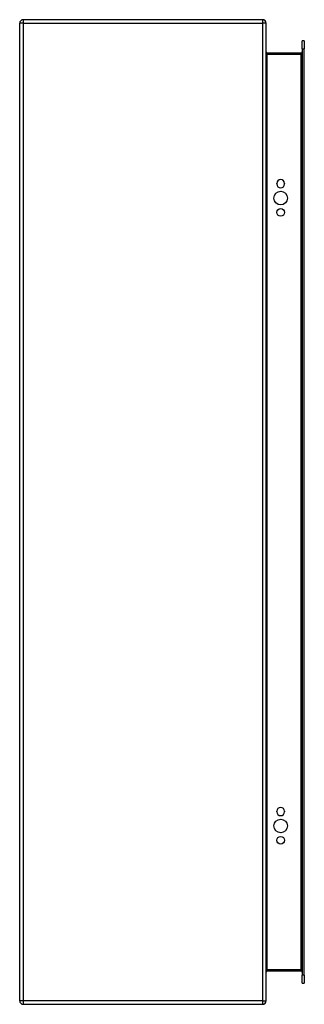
# Model space of a CAD drawing. Header units: inches. Extents: x 31.2 to 38.1, y 6.3 to 30.3.
import ezdxf

# ---------------------------------------------------------------- set-up
doc = ezdxf.new("R2010")
doc.units = ezdxf.units.IN
doc.header["$MEASUREMENT"] = 0
doc.layers.add('Visible Edges(ANSI)', color=7, linetype='Continuous', lineweight=25)
doc.layers.add('Visible Tangent Edges(ANSI)', color=7, linetype='Continuous', lineweight=25)

msp = doc.modelspace()

# ---------------------------------------------------------------- linework, layer by layer
at = {"layer": 'Visible Edges(ANSI)'}
for p, q in [((37.096, 30.268), (31.264, 30.268)), ((31.18, 6.352), (31.18, 30.184)), ((37.18, 6.352), (37.18, 30.184)), ((38.058, 29.559), (38.058, 29.756)), ((38.111, 29.756), (38.058, 29.756)), ((38.058, 29.559), (38.058, 6.976)), ((38.111, 29.756), (38.111, 29.559)), ((38.111, 6.976), (38.111, 29.559)), ((38.027, 29.455), (37.211, 29.455)), ((37.442, 26.263), (37.442, 26.276)), ((37.629, 26.276), (37.629, 26.263)), ((37.442, 10.96), (37.442, 10.973)), ((37.629, 10.973), (37.629, 10.96)), ((37.211, 7.081), (38.027, 7.081)), ((38.058, 6.78), (38.058, 6.976)), ((38.111, 6.976), (38.111, 6.78)), ((38.058, 6.78), (38.111, 6.78)), ((31.264, 6.268), (37.096, 6.268))]:
    msp.add_line(p, q, dxfattribs=at)
for centre, radius in [((37.536, 25.919), 0.165), ((37.536, 25.569), 0.0935), ((37.536, 10.616), 0.165), ((37.536, 10.266), 0.0935)]:
    msp.add_circle(centre, radius, dxfattribs=at)
for centre, radius, start, end in [((31.264, 30.184), 0.084, 90, 180), ((37.096, 30.184), 0.084, 0, 90), ((37.211, 29.486), 0.031, 180, 270), ((38.027, 29.486), 0.031, 270, 0), ((37.536, 26.276), 0.0935, 0, 180), ((37.536, 26.263), 0.0935, 180, 0), ((37.536, 10.973), 0.0935, 0, 180), ((37.536, 10.96), 0.0935, 180, 0), ((37.211, 7.05), 0.031, 90, 180), ((38.027, 7.05), 0.031, 0, 90), ((31.264, 6.352), 0.084, 180, 270), ((37.096, 6.352), 0.084, 270, 0)]:
    msp.add_arc(centre, radius, start, end, dxfattribs=at)
at = {"layer": 'Visible Tangent Edges(ANSI)'}
for p, q in [((31.264, 30.268), (31.264, 30.184)), ((37.096, 30.268), (37.096, 30.184)), ((31.264, 30.184), (31.18, 30.184)), ((31.264, 30.184), (37.096, 30.184)), ((31.264, 30.184), (31.264, 6.352)), ((37.096, 30.184), (37.096, 6.352)), ((37.18, 30.184), (37.096, 30.184)), ((38.058, 29.559), (38.111, 29.559)), ((37.211, 29.455), (37.211, 29.424)), ((37.211, 29.424), (38.027, 29.424)), ((37.211, 7.112), (37.211, 29.424)), ((38.027, 29.424), (38.027, 29.455)), ((38.058, 29.424), (38.027, 29.424)), ((38.027, 29.424), (38.027, 7.112)), ((38.027, 7.112), (37.211, 7.112)), ((37.211, 7.081), (37.211, 7.112)), ((38.027, 7.112), (38.058, 7.112)), ((38.027, 7.081), (38.027, 7.112)), ((38.111, 6.976), (38.058, 6.976)), ((31.264, 6.352), (31.18, 6.352)), ((37.096, 6.352), (31.264, 6.352)), ((31.264, 6.352), (31.264, 6.268)), ((37.096, 6.352), (37.096, 6.268)), ((37.096, 6.352), (37.18, 6.352))]:
    msp.add_line(p, q, dxfattribs=at)
for centre, major_axis, start_param, end_param in [((37.211, 29.486), (0, -0.062), 4.712389, 6.283185), ((37.211, 7.05), (0, 0.062), 0, 1.570796)]:
    msp.add_ellipse(centre, major_axis=major_axis, ratio=0.5, start_param=start_param, end_param=end_param, dxfattribs=at)

doc.saveas('drawing.dxf')
